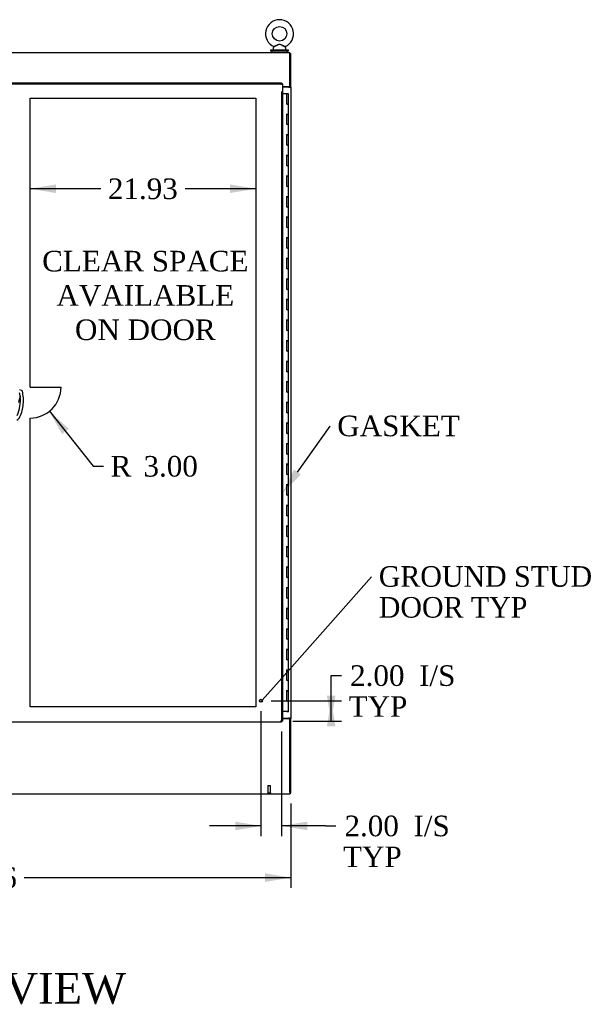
# Model space of a CAD drawing. Header units: inches. Extents: x 2 to 538, y -2 to 358.
# Tile 4 of 11: x 160 to 214, y 117 to 212. Entities that reach past the tile are written whole.
import ezdxf
from ezdxf import colors
from ezdxf.entities.mleader import LeaderData, LeaderLine
from ezdxf.enums import TextEntityAlignment as Align
from ezdxf.lldxf.tags import DXFTag
from ezdxf.math import Vec2, Vec3

# ---------------------------------------------------------------- set-up
doc = ezdxf.new("R2010")
doc.units = ezdxf.units.IN
doc.header["$MEASUREMENT"] = 0
for name, color, linetype in [('COM54578-60', 7, 'Continuous'), ('COM56746-3', 7, 'Continuous'), ('COM71120-5', 7, 'Continuous'), ('COM71122-9', 7, 'Continuous'), ('COM71123-9', 7, 'Continuous'), ('Default', 7, 'Continuous'), ('DV1_Default', 7, 'Continuous'), ('HAN13066', 7, 'Continuous'), ('SCS00680', 7, 'Continuous'), ('STD21878', 7, 'Continuous'), ('WAF25362', 7, 'Continuous'), ('WAM254785', 7, 'Continuous')]:
    doc.layers.add(name, color=color, linetype=linetype)
doc.styles.add('SEACAD_Times_New_Roman', font='times.ttf')
tags = doc.linetypes.add('HIDDEN2', pattern=[0.1875, 0.125, -0.0625]).pattern_tags.tags
tags[6:7] = [DXFTag(74, 4), DXFTag(75, 0), DXFTag(340, '0'), DXFTag(46, 0.0), DXFTag(50, 0.0), DXFTag(44, 0.0), DXFTag(45, 0.0)]
tags[4:5] = [DXFTag(74, 4), DXFTag(75, 0), DXFTag(340, '0'), DXFTag(46, 0.0), DXFTag(50, 0.0), DXFTag(44, 0.0), DXFTag(45, 0.0)]
doc.dimstyles.new('HAMMOND_(STH_-_540x360)', dxfattribs={"dimtxt": 2, "dimasz": 2.5, "dimexe": 1, "dimexo": 1, "dimgap": 0.5, "dimtad": 0, "dimtih": 1, "dimtoh": 1, "dimzin": 0, "dimdsep": 46, "dimtxsty": 'SEACAD_Times_New_Roman', "dimblk1": '_SE_FILLED', "dimblk2": '_SE_FILLED', "dimsah": 1, "dimcen": 1, "dimadec": 0, "dimazin": 0, "dimtfac": 0.8, "dimtofl": 0, "dimtmove": 1, "dimatfit": 3, "dimfxl": 1, "dimtolj": 1, "dimtzin": 0, "dimarcsym": 0})

# ---------------------------------------------------------------- blocks, each defined once
blk = doc.blocks.new('_SE_FILLED')
at = {"color": 0}
blk.add_line((0, 0), (-1, 0), dxfattribs=at)
blk.add_solid([(0, 0), (-1, -0.1665), (-1, 0.1665), (0, 0)], dxfattribs=at)
blk = doc.blocks.new('SE')
at = {"layer": 'COM54578-60', "color": 7, "linetype": 'Continuous'}
for p, q in [((186.148, 205.051), (185.73, 205.051)), ((186.148, 204.051), (186.148, 205.051)), ((186.332, 205.051), (186.148, 205.051)), ((186.332, 204.051), (186.332, 205.051)), ((186.148, 204.051), (186.215, 204.051)), ((186.332, 204.051), (186.148, 204.051)), ((186.165, 204.051), (186.165, 204.051)), ((186.332, 204.051), (186.215, 204.051)), ((186.265, 204.051), (186.265, 204.051)), ((186.332, 203.05), (186.332, 204.051)), ((186.332, 203.051), (186.098, 203.051)), ((186.215, 203.05), (186.148, 203.05)), ((186.148, 202.051), (186.148, 203.05)), ((186.215, 203.05), (186.332, 203.05)), ((186.332, 202.051), (186.332, 203.051)), ((186.215, 202.051), (186.148, 202.051)), ((186.215, 202.051), (186.332, 202.051)), ((186.332, 202.051), (186.215, 202.051)), ((186.332, 201.05), (186.332, 202.051)), ((186.332, 201.051), (186.098, 201.051)), ((186.215, 201.05), (186.148, 201.05)), ((186.148, 200.051), (186.148, 201.05)), ((186.215, 201.05), (186.332, 201.05)), ((186.332, 200.051), (186.332, 201.051)), ((186.215, 200.051), (186.148, 200.051)), ((186.215, 200.051), (186.332, 200.051)), ((186.332, 200.051), (186.215, 200.051)), ((186.332, 199.05), (186.332, 200.051)), ((186.332, 199.051), (186.098, 199.051)), ((186.215, 199.05), (186.148, 199.05)), ((186.148, 198.051), (186.148, 199.05)), ((186.215, 199.05), (186.332, 199.05)), ((186.332, 198.051), (186.332, 199.051)), ((186.215, 198.051), (186.148, 198.051)), ((186.215, 198.051), (186.332, 198.051)), ((186.332, 198.051), (186.215, 198.051)), ((186.332, 197.05), (186.332, 198.051)), ((186.332, 197.051), (186.098, 197.051)), ((186.215, 197.05), (186.148, 197.05)), ((186.148, 196.051), (186.148, 197.05)), ((186.215, 197.05), (186.332, 197.05)), ((186.332, 196.051), (186.332, 197.051)), ((186.215, 196.051), (186.148, 196.051)), ((186.215, 196.051), (186.332, 196.051)), ((186.332, 196.051), (186.215, 196.051)), ((186.332, 195.05), (186.332, 196.051)), ((186.332, 195.051), (186.098, 195.051)), ((186.215, 195.05), (186.148, 195.05)), ((186.148, 194.051), (186.148, 195.05)), ((186.215, 195.05), (186.332, 195.05)), ((186.332, 194.051), (186.332, 195.051)), ((186.215, 194.051), (186.148, 194.051)), ((186.215, 194.051), (186.332, 194.051)), ((186.332, 194.051), (186.215, 194.051)), ((186.332, 193.05), (186.332, 194.051)), ((186.332, 193.051), (186.098, 193.051)), ((186.215, 193.05), (186.148, 193.05)), ((186.148, 192.051), (186.148, 193.05)), ((186.215, 193.05), (186.332, 193.05)), ((186.332, 192.051), (186.332, 193.051)), ((186.215, 192.051), (186.148, 192.051)), ((186.215, 192.051), (186.332, 192.051)), ((186.332, 192.051), (186.215, 192.051)), ((186.332, 191.05), (186.332, 192.051)), ((186.332, 191.051), (186.098, 191.051)), ((186.215, 191.05), (186.148, 191.05)), ((186.148, 190.051), (186.148, 191.05)), ((186.215, 191.05), (186.332, 191.05)), ((186.332, 190.051), (186.332, 191.051)), ((186.215, 190.051), (186.148, 190.051)), ((186.215, 190.051), (186.332, 190.051)), ((186.332, 190.051), (186.215, 190.051)), ((186.332, 189.05), (186.332, 190.051)), ((186.332, 189.051), (186.098, 189.051)), ((186.215, 189.05), (186.148, 189.05)), ((186.148, 188.051), (186.148, 189.05)), ((186.215, 189.05), (186.332, 189.05)), ((186.332, 188.051), (186.332, 189.051)), ((186.215, 188.051), (186.148, 188.051)), ((186.215, 188.051), (186.332, 188.051)), ((186.332, 188.051), (186.215, 188.051)), ((186.332, 187.05), (186.332, 188.051)), ((186.332, 187.051), (186.098, 187.051)), ((186.215, 187.05), (186.148, 187.05)), ((186.148, 186.051), (186.148, 187.05)), ((186.215, 187.05), (186.332, 187.05)), ((186.332, 186.051), (186.332, 187.051)), ((186.215, 186.051), (186.148, 186.051)), ((186.215, 186.051), (186.332, 186.051)), ((186.332, 186.051), (186.215, 186.051)), ((186.332, 185.05), (186.332, 186.051)), ((186.332, 185.051), (186.098, 185.051)), ((186.215, 185.05), (186.148, 185.05)), ((186.148, 184.051), (186.148, 185.05)), ((186.215, 185.05), (186.332, 185.05)), ((186.332, 184.051), (186.332, 185.051)), ((186.215, 184.051), (186.148, 184.051)), ((186.215, 184.051), (186.332, 184.051)), ((186.332, 184.051), (186.215, 184.051)), ((186.332, 183.05), (186.332, 184.051)), ((186.332, 183.051), (186.098, 183.051)), ((186.215, 183.05), (186.148, 183.05)), ((186.148, 182.051), (186.148, 183.05)), ((186.215, 183.05), (186.332, 183.05)), ((186.332, 182.051), (186.332, 183.051)), ((186.215, 182.051), (186.148, 182.051)), ((186.215, 182.051), (186.332, 182.051)), ((186.332, 182.051), (186.215, 182.051)), ((186.332, 181.05), (186.332, 182.051)), ((186.332, 181.051), (186.098, 181.051)), ((186.215, 181.05), (186.148, 181.05)), ((186.148, 180.051), (186.148, 181.05)), ((186.215, 181.05), (186.332, 181.05)), ((186.332, 180.051), (186.332, 181.051)), ((186.215, 180.051), (186.148, 180.051)), ((186.215, 180.051), (186.332, 180.051)), ((186.332, 180.051), (186.215, 180.051)), ((186.332, 179.05), (186.332, 180.051)), ((186.332, 179.051), (186.098, 179.051)), ((186.215, 179.05), (186.148, 179.05)), ((186.148, 178.051), (186.148, 179.05)), ((186.215, 179.05), (186.332, 179.05)), ((186.332, 178.051), (186.332, 179.051)), ((186.215, 178.051), (186.148, 178.051)), ((186.215, 178.051), (186.332, 178.051)), ((186.332, 178.051), (186.215, 178.051)), ((186.332, 177.05), (186.332, 178.051)), ((186.332, 177.051), (186.098, 177.051)), ((186.215, 177.05), (186.148, 177.05)), ((186.148, 176.051), (186.148, 177.05)), ((186.215, 177.05), (186.332, 177.05)), ((186.332, 176.051), (186.332, 177.051)), ((186.215, 176.051), (186.148, 176.051)), ((186.215, 176.051), (186.332, 176.051)), ((186.332, 176.051), (186.215, 176.051)), ((186.332, 175.05), (186.332, 176.051)), ((186.332, 175.051), (186.098, 175.051)), ((186.215, 175.05), (186.148, 175.05)), ((186.148, 174.051), (186.148, 175.05)), ((186.215, 175.05), (186.332, 175.05)), ((186.332, 174.051), (186.332, 175.051)), ((186.215, 174.051), (186.148, 174.051)), ((186.215, 174.051), (186.332, 174.051)), ((186.332, 174.051), (186.215, 174.051)), ((186.332, 173.05), (186.332, 174.051)), ((186.332, 173.051), (186.098, 173.051)), ((186.215, 173.05), (186.148, 173.05)), ((186.148, 172.051), (186.148, 173.05)), ((186.215, 173.05), (186.332, 173.05)), ((186.332, 172.051), (186.332, 173.051)), ((186.215, 172.051), (186.148, 172.051)), ((186.215, 172.051), (186.332, 172.051)), ((186.332, 172.051), (186.215, 172.051)), ((186.332, 171.05), (186.332, 172.051)), ((186.332, 171.051), (186.098, 171.051)), ((186.215, 171.05), (186.148, 171.05)), ((186.148, 170.051), (186.148, 171.05)), ((186.215, 171.05), (186.332, 171.05)), ((186.332, 170.051), (186.332, 171.051)), ((186.215, 170.051), (186.148, 170.051)), ((186.215, 170.051), (186.332, 170.051)), ((186.332, 170.051), (186.215, 170.051)), ((186.332, 169.05), (186.332, 170.051)), ((186.332, 169.051), (186.098, 169.051)), ((186.215, 169.05), (186.148, 169.05)), ((186.148, 168.051), (186.148, 169.05)), ((186.215, 169.05), (186.332, 169.05)), ((186.332, 168.051), (186.332, 169.051)), ((186.215, 168.051), (186.148, 168.051)), ((186.215, 168.051), (186.332, 168.051)), ((186.332, 168.051), (186.215, 168.051)), ((186.332, 167.05), (186.332, 168.051)), ((186.332, 167.051), (186.098, 167.051)), ((186.215, 167.05), (186.148, 167.05)), ((186.148, 166.051), (186.148, 167.05)), ((186.215, 167.05), (186.332, 167.05)), ((186.332, 166.051), (186.332, 167.051)), ((186.215, 166.051), (186.148, 166.051)), ((186.215, 166.051), (186.332, 166.051)), ((186.332, 166.051), (186.215, 166.051)), ((186.332, 165.05), (186.332, 166.051)), ((186.332, 165.051), (186.098, 165.051)), ((186.215, 165.05), (186.148, 165.05)), ((186.148, 164.051), (186.148, 165.05)), ((186.215, 165.05), (186.332, 165.05)), ((186.332, 164.051), (186.332, 165.051)), ((186.215, 164.051), (186.148, 164.051)), ((186.215, 164.051), (186.332, 164.051)), ((186.332, 164.051), (186.215, 164.051)), ((186.332, 163.05), (186.332, 164.051)), ((186.332, 163.051), (186.098, 163.051)), ((186.215, 163.05), (186.148, 163.05)), ((186.148, 162.051), (186.148, 163.05)), ((186.215, 163.05), (186.332, 163.05)), ((186.332, 162.051), (186.332, 163.051)), ((186.215, 162.051), (186.148, 162.051)), ((186.215, 162.051), (186.332, 162.051)), ((186.332, 162.051), (186.215, 162.051)), ((186.332, 161.05), (186.332, 162.051)), ((186.332, 161.051), (186.098, 161.051)), ((186.215, 161.05), (186.148, 161.05)), ((186.148, 160.051), (186.148, 161.05)), ((186.215, 161.05), (186.332, 161.05)), ((186.332, 160.051), (186.332, 161.051)), ((186.215, 160.051), (186.148, 160.051)), ((186.215, 160.051), (186.332, 160.051)), ((186.332, 160.051), (186.215, 160.051)), ((186.332, 159.05), (186.332, 160.051)), ((186.332, 159.051), (186.098, 159.051)), ((186.215, 159.05), (186.148, 159.05)), ((186.148, 158.051), (186.148, 159.05)), ((186.215, 159.05), (186.332, 159.05)), ((186.332, 158.051), (186.332, 159.051)), ((186.215, 158.051), (186.148, 158.051)), ((186.215, 158.051), (186.332, 158.051)), ((186.332, 158.051), (186.215, 158.051)), ((186.332, 157.05), (186.332, 158.051)), ((186.332, 157.051), (186.098, 157.051)), ((186.215, 157.05), (186.148, 157.05)), ((186.148, 156.051), (186.148, 157.05)), ((186.215, 157.05), (186.332, 157.05)), ((186.332, 156.051), (186.332, 157.051)), ((186.215, 156.051), (186.148, 156.051)), ((186.215, 156.051), (186.332, 156.051)), ((186.332, 156.051), (186.215, 156.051)), ((186.332, 155.05), (186.332, 156.051)), ((186.332, 155.051), (186.098, 155.051)), ((186.215, 155.05), (186.148, 155.05)), ((186.148, 154.051), (186.148, 155.05)), ((186.215, 155.05), (186.332, 155.05)), ((186.332, 154.051), (186.332, 155.051)), ((186.215, 154.051), (186.148, 154.051)), ((186.215, 154.051), (186.332, 154.051)), ((186.332, 154.051), (186.215, 154.051)), ((186.332, 153.05), (186.332, 154.051)), ((186.332, 153.051), (186.098, 153.051)), ((186.215, 153.05), (186.148, 153.05)), ((186.148, 152.051), (186.148, 153.05)), ((186.215, 153.05), (186.332, 153.05)), ((186.332, 152.051), (186.332, 153.051)), ((186.215, 152.051), (186.148, 152.051)), ((186.215, 152.051), (186.332, 152.051)), ((186.332, 152.051), (186.215, 152.051)), ((186.332, 151.05), (186.332, 152.051)), ((186.332, 151.051), (186.098, 151.051)), ((186.215, 151.05), (186.148, 151.05)), ((186.148, 150.051), (186.148, 151.05)), ((186.215, 151.05), (186.332, 151.05)), ((186.332, 150.051), (186.332, 151.051)), ((186.215, 150.051), (186.148, 150.051)), ((186.215, 150.051), (186.332, 150.051)), ((186.332, 150.051), (186.215, 150.051)), ((186.332, 149.05), (186.332, 150.051)), ((186.332, 149.051), (186.098, 149.051)), ((186.215, 149.05), (186.148, 149.05)), ((186.148, 148.051), (186.148, 149.05)), ((186.215, 149.05), (186.332, 149.05)), ((186.332, 148.051), (186.332, 149.051)), ((186.215, 148.051), (186.148, 148.051)), ((186.215, 148.051), (186.332, 148.051)), ((186.332, 148.051), (186.215, 148.051)), ((186.332, 147.05), (186.332, 148.051)), ((186.332, 147.051), (186.098, 147.051)), ((186.148, 146.051), (186.148, 147.05)), ((186.215, 147.05), (186.148, 147.05)), ((186.215, 147.05), (186.332, 147.05)), ((186.332, 146.051), (186.332, 147.051)), ((186.215, 146.051), (186.148, 146.051)), ((186.215, 146.051), (186.332, 146.051)), ((186.332, 146.051), (186.215, 146.051)), ((186.332, 145.051), (186.332, 146.051)), ((186.215, 145.051), (185.73, 145.051)), ((186.153, 145.016), (186.153, 145.042)), ((186.153, 145.042), (186.203, 145.042)), ((186.203, 145.016), (186.153, 145.016)), ((186.165, 145.051), (186.165, 145.042)), ((186.228, 145.042), (186.203, 145.042)), ((186.228, 145.016), (186.203, 145.016)), ((186.215, 145.051), (186.332, 145.051)), ((186.228, 145.042), (186.278, 145.042)), ((186.278, 145.016), (186.228, 145.016)), ((186.265, 145.042), (186.265, 145.051)), ((186.278, 145.042), (186.278, 145.016))]:
    blk.add_line(p, q, dxfattribs=at)
at = {"layer": 'COM56746-3', "color": 7, "linetype": 'Continuous'}
for p, q in [((156.405, 206.114), (185.635, 206.114)), ((185.587, 205.971), (185.635, 206.019)), ((185.587, 205.971), (185.587, 205.971)), ((185.587, 205.971), (185.587, 205.971)), ((185.587, 205.971), (185.587, 205.971)), ((185.587, 205.971), (185.587, 205.971)), ((185.635, 206.114), (185.635, 206.058)), ((185.635, 206.019), (185.635, 206.058)), ((185.635, 206.019), (185.674, 206.019)), ((185.73, 206.019), (185.674, 206.019)), ((185.73, 206.019), (185.73, 144.084)), ((185.635, 143.989), (156.405, 143.989)), ((185.587, 144.132), (185.587, 144.132)), ((185.587, 144.132), (185.587, 144.132)), ((185.587, 144.132), (185.587, 144.132)), ((185.587, 144.132), (185.587, 144.131)), ((185.587, 144.131), (185.635, 144.084)), ((185.635, 144.084), (185.674, 144.084)), ((185.635, 144.084), (185.635, 144.045)), ((185.635, 143.989), (185.635, 144.045)), ((185.73, 144.084), (185.674, 144.084))]:
    blk.add_line(p, q, dxfattribs=at)
at = {"layer": 'COM56746-3', "color": 7, "linetype": 'HIDDEN2'}
for p, q in [((156.405, 206.019), (185.635, 206.019)), ((185.635, 205.269), (185.635, 144.084))]:
    blk.add_line(p, q, dxfattribs=at)
at = {"layer": 'COM56746-3', "color": 7, "linetype": 'Continuous'}
for centre, start, end in [((186.565, 205.489), 148.56128, 153.76327), ((185.105, 206.949), 296.23673, 301.43872), ((185.105, 143.154), 58.56128, 63.76327), ((186.565, 144.613), 206.23673, 211.43872)]:
    blk.add_arc(centre, 1.09, start, end, dxfattribs=at)
at = {"layer": 'COM71120-5', "color": 7, "linetype": 'Continuous'}
for p, q in [((186.447, 208.965), (186.542, 208.965)), ((186.542, 205.715), (186.542, 208.965)), ((186.352, 205.685), (185.73, 205.685)), ((186.352, 205.685), (186.542, 205.685)), ((186.447, 205.685), (186.447, 205.715)), ((186.542, 205.715), (186.447, 205.715)), ((186.542, 205.685), (186.542, 205.715)), ((186.542, 205.685), (186.542, 144.375)), ((185.73, 144.375), (186.352, 144.375)), ((186.542, 144.375), (186.352, 144.375)), ((186.447, 144.375), (186.447, 144.345)), ((186.447, 144.345), (186.542, 144.345)), ((186.542, 144.375), (186.542, 144.345)), ((186.542, 137.095), (186.542, 144.345)), ((186.447, 137.095), (186.542, 137.095))]:
    blk.add_line(p, q, dxfattribs=at)
at = {"layer": 'COM71122-9', "color": 7, "linetype": 'Continuous'}
for p, q in [((126.577, 209.06), (186.447, 209.06)), ((186.447, 208.87), (186.447, 209.06)), ((186.447, 205.715), (186.447, 208.87)), ((186.447, 205.715), (185.73, 205.715))]:
    blk.add_line(p, q, dxfattribs=at)
at = {"layer": 'COM71123-9', "color": 7, "linetype": 'Continuous'}
for p, q in [((185.73, 144.345), (186.447, 144.345)), ((186.447, 137.19), (186.447, 144.345)), ((186.447, 137), (126.577, 137)), ((186.447, 137.19), (186.447, 137))]:
    blk.add_line(p, q, dxfattribs=at)
at = {"layer": 'DV1_Default', "color": 7, "linetype": 'HIDDEN2'}
for p, q in [((161.205, 204.614), (183.135, 204.614)), ((161.205, 176.551), (161.205, 204.614)), ((183.135, 204.614), (183.135, 145.489)), ((161.205, 176.551), (164.205, 176.551)), ((161.205, 145.489), (161.205, 173.551)), ((183.135, 145.489), (161.205, 145.489))]:
    blk.add_line(p, q, dxfattribs=at)
blk.add_arc((161.205, 176.551), 3, 270, 0, dxfattribs=at)
at = {"layer": 'HAN13066', "color": 7, "linetype": 'Continuous'}
blk.add_line((160.364, 176.24), (160.184, 176.299), dxfattribs=at)
for centre, radius, start, end in [((156.834, 175.242), 3.421, 334.89734, 7.2824), ((156.834, 175.242), 3.421, 10.11379, 12.6154), ((156.834, 175.242), 3.421, 8.519, 10.11379), ((156.834, 175.242), 3.421, 7.2824, 8.519), ((159.524, 173.981), 0.75, 301.84865, 334.89734)]:
    blk.add_arc(centre, radius, start, end, dxfattribs=at)
blk.add_open_spline([(160.203, 173.663), (160.384, 174.048), (160.498, 174.464), (160.578, 175.311), (160.546, 175.741), (160.442, 176.153)], degree=3, knots=[0, 0, 0, 0, 0.5, 0.5, 1, 1, 1, 1], dxfattribs=at)
for points in [[(160.442, 176.153), (160.432, 176.192), (160.402, 176.226), (160.364, 176.24)], [(160.227, 175.675), (160.175, 175.474), (160.123, 175.273), (160.07, 175.072)]]:
    blk.add_open_spline(points, degree=3, dxfattribs=at)
at = {"layer": 'SCS00680', "color": 7, "linetype": 'Continuous'}
for p, q in [((184.901, 209.59), (184.836, 209.511)), ((186.058, 209.511), (185.992, 209.591)), ((184.822, 209.473), (184.822, 209.354)), ((186.072, 209.354), (186.072, 209.473))]:
    blk.add_line(p, q, dxfattribs=at)
blk.add_circle((185.447, 210.883), 0.704, dxfattribs=at)
for centre, radius, start, end in [((185.447, 210.883), 1.367, 294.01953, 246.00965), ((184.882, 209.473), 0.06, 140.32138, 180), ((184.877, 209.608), 0.03, 297.89156, 61.95204), ((186.012, 209.473), 0.06, 0, 39.67862), ((184.882, 209.354), 0.06, 180, 270), ((186.012, 209.354), 0.06, 270, 0)]:
    blk.add_arc(centre, radius, start, end, dxfattribs=at)
for points, knots in [([(184.889, 209.635), (184.889, 209.635), (184.889, 209.635), (184.889, 209.635), (184.89, 209.635), (184.891, 209.636)], [0.934098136, 0.934098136, 0.934098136, 0.934098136, 0.9375, 0.9375, 0.943646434, 0.943646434, 0.943646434, 0.943646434]), ([(184.956, 209.668), (184.996, 209.687), (185.046, 209.712), (185.153, 209.765), (185.211, 209.793), (185.299, 209.829), (185.329, 209.84), (185.391, 209.855), (185.424, 209.86), (185.52, 209.857), (185.582, 209.835), (185.7, 209.786), (185.757, 209.757), (185.863, 209.705), (185.913, 209.68), (185.984, 209.645), (186.005, 209.635), (186.005, 209.635)], [0, 0, 0, 0, 0.0625, 0.0625, 0.125, 0.125, 0.15625, 0.15625, 0.1875, 0.1875, 0.25, 0.25, 0.3125, 0.3125, 0.375, 0.375, 0.4344065, 0.4344065, 0.4344065, 0.4344065]), ([(185.994, 209.588), (185.994, 209.589), (185.976, 209.598), (185.929, 209.624), (185.909, 209.635), (185.864, 209.66), (185.84, 209.673), (185.762, 209.717), (185.707, 209.748), (185.62, 209.792), (185.591, 209.806), (185.53, 209.829), (185.498, 209.838), (185.433, 209.842), (185.4, 209.838), (185.338, 209.82), (185.308, 209.807), (185.219, 209.766), (185.164, 209.734), (185.057, 209.675), (185.007, 209.647), (184.969, 209.626)], [0.5685641, 0.5685641, 0.5685641, 0.5685641, 0.625, 0.625, 0.65625, 0.65625, 0.6875, 0.6875, 0.75, 0.75, 0.78125, 0.78125, 0.8125, 0.8125, 0.84375, 0.84375, 0.875, 0.875, 0.9375, 0.9375, 1, 1, 1, 1])]:
    blk.add_open_spline(points, degree=3, knots=knots, dxfattribs=at)
at = {"layer": 'STD21878', "color": 7, "linetype": 'HIDDEN2'}
for p, q in [((184.322, 137.845), (184.572, 137.845)), ((184.322, 137.845), (184.322, 137.126)), ((184.572, 137.126), (184.572, 137.845)), ((184.307, 137.126), (184.588, 137.126)), ((184.307, 137.126), (184.307, 137.095)), ((184.307, 137.095), (184.588, 137.095)), ((184.588, 137.095), (184.588, 137.126))]:
    blk.add_line(p, q, dxfattribs=at)
for radius in [0.141, 0.125]:
    blk.add_circle((183.635, 146.084), radius, dxfattribs=at)
at = {"layer": 'WAF25362', "color": 7, "linetype": 'Continuous'}
for p, q in [((186.322, 209.294), (184.572, 209.294)), ((184.572, 209.294), (184.572, 209.185)), ((186.322, 209.185), (184.572, 209.185)), ((186.322, 209.185), (186.322, 209.294))]:
    blk.add_line(p, q, dxfattribs=at)
at = {"layer": 'WAM254785', "color": 7, "linetype": 'Continuous'}
for p, q in [((184.697, 209.185), (184.697, 209.06)), ((186.197, 209.06), (186.197, 209.185))]:
    blk.add_line(p, q, dxfattribs=at)
blk = doc.blocks.new('DMBLK742')
at = {"layer": 'Default', "linetype": 'Continuous'}
blk.add_hatch(color=7, dxfattribs=at).paths.add_polyline_path([(164.957, 172.508), (163.074, 174.204), (164.305, 171.989)])
at = {"layer": 'Default', "color": 7, "linetype": 'Continuous'}
for p, q in [((163.074, 174.204), (167.328, 168.861)), ((167.328, 168.861), (168.328, 168.861))]:
    blk.add_line(p, q, dxfattribs=at)
at = {"layer": 'Default', "color": 7, "linetype": 'Continuous', "style": 'SEACAD_Times_New_Roman'}
for s, p in [('R', (169.028, 169.861)), ('3.00', (172.219, 169.861))]:
    blk.add_text(s, height=2, dxfattribs=at).set_placement(p, align=Align.TOP_LEFT)
blk = doc.blocks.new('DMBLK755')
at = {"layer": 'Default', "linetype": 'Continuous'}
for points in [[(128.982, 128.478), (128.982, 129.311), (126.482, 128.894)], [(184.042, 128.478), (186.542, 128.894), (184.042, 129.311)]]:
    blk.add_hatch(color=7, dxfattribs=at).paths.add_polyline_path(points)
at = {"layer": 'Default', "color": 7, "linetype": 'Continuous'}
for p, q in [((126.482, 139.72), (126.482, 127.894)), ((186.542, 136.095), (186.542, 127.894)), ((126.482, 128.894), (152.4, 128.894)), ((160.624, 128.894), (186.542, 128.894))]:
    blk.add_line(p, q, dxfattribs=at)
at = {"layer": 'Default', "color": 7, "linetype": 'Continuous', "style": 'SEACAD_Times_New_Roman'}
blk.add_text('60.06', height=2, dxfattribs=at).set_placement((153.1, 129.894), align=Align.TOP_LEFT)
blk = doc.blocks.new('DMBLK756')
at = {"layer": 'Default', "linetype": 'Continuous'}
for points in [[(181.135, 133.503), (183.635, 133.919), (181.135, 134.336)], [(188.135, 133.503), (188.135, 134.336), (185.635, 133.919)]]:
    blk.add_hatch(color=7, dxfattribs=at).paths.add_polyline_path(points)
at = {"layer": 'Default', "color": 7, "linetype": 'Continuous'}
for p, q in [((183.635, 145.084), (183.635, 132.919)), ((185.635, 143.084), (185.635, 132.919)), ((183.635, 133.919), (178.635, 133.919)), ((189.918, 133.919), (185.635, 133.919)), ((189.918, 133.919), (190.918, 133.919))]:
    blk.add_line(p, q, dxfattribs=at)
at = {"layer": 'Default', "color": 7, "linetype": 'Continuous', "style": 'SEACAD_Times_New_Roman'}
for s, p in [('2.00', (191.76, 134.919)), ('I/S', (198.469, 134.919)), ('TYP', (191.618, 131.919))]:
    blk.add_text(s, height=2, dxfattribs=at).set_placement(p, align=Align.TOP_LEFT)
blk = doc.blocks.new('DMBLK757')
at = {"layer": 'Default', "linetype": 'Continuous'}
for points in [[(190.881, 146.584), (190.047, 146.584), (190.464, 144.084)], [(190.881, 143.584), (190.464, 146.084), (190.047, 143.584)]]:
    blk.add_hatch(color=7, dxfattribs=at).paths.add_polyline_path(points)
at = {"layer": 'Default', "color": 7, "linetype": 'Continuous'}
for p, q in [((190.464, 148.525), (191.464, 148.525)), ((190.464, 144.084), (190.464, 148.525)), ((184.635, 146.084), (191.464, 146.084)), ((186.73, 144.084), (191.464, 144.084))]:
    blk.add_line(p, q, dxfattribs=at)
at = {"layer": 'Default', "color": 7, "linetype": 'Continuous', "style": 'SEACAD_Times_New_Roman'}
for s, p in [('2.00', (192.306, 149.525)), ('I/S', (199.014, 149.525)), ('TYP', (192.164, 146.525))]:
    blk.add_text(s, height=2, dxfattribs=at).set_placement(p, align=Align.TOP_LEFT)
blk = doc.blocks.new('DMBLK765')
at = {"layer": 'Default', "linetype": 'Continuous'}
for points in [[(163.705, 195.407), (163.705, 196.241), (161.205, 195.824)], [(180.635, 195.407), (183.135, 195.824), (180.635, 196.241)]]:
    blk.add_hatch(color=7, dxfattribs=at).paths.add_polyline_path(points)
at = {"layer": 'Default', "color": 7, "linetype": 'Continuous'}
for p, q in [((168.058, 195.824), (161.205, 195.824)), ((183.135, 195.824), (176.282, 195.824))]:
    blk.add_line(p, q, dxfattribs=at)
at = {"layer": 'Default', "color": 7, "linetype": 'Continuous', "style": 'SEACAD_Times_New_Roman'}
blk.add_text('21.93', height=2, dxfattribs=at).set_placement((168.758, 196.824), align=Align.TOP_LEFT)

msp = doc.modelspace()

# ---------------------------------------------------------------- block references
at = {"layer": 'Default'}
msp.add_blockref('SE', (0, 0), dxfattribs=at)

# ---------------------------------------------------------------- texts
at = {"layer": 'Default', "color": 7, "linetype": 'Continuous', "style": 'SEACAD_Times_New_Roman'}
msp.add_text('FRONT VIEW', height=3, dxfattribs=at).set_placement((142.711, 119.643), align=Align.TOP_LEFT)
at = {"layer": 'Default', "insert": (172.398, 189.794), "char_height": 2, "width": 20.63081, "attachment_point": 2}
msp.add_mtext('{\\fTimes New Roman|b0||i0||c0|p34;\\C7;\\H2.;\\W1.;CLEAR SPACE \\P}{\\fTimes New Roman|b0||i0||c0|p34;\\C7;\\H2.;\\W1.;AVAILABLE \\P}{\\fTimes New Roman|b0||i0||c0|p34;\\C7;\\H2.;\\W1.;ON DOOR }', dxfattribs=at)

# ---------------------------------------------------------------- dimensions: what is measured, and where the dimension line sits
at = {"layer": 'Default', "color": 7, "linetype": 'Continuous'}
for base, p1, p2, picture, middle in [((161.205, 195.824), (183.135, 204.614), (161.205, 204.614), 'DMBLK765', (172.17, 195.824)), ((186.542, 128.894), (126.482, 140.72), (186.542, 137.095), 'DMBLK755', (156.512, 128.894))]:
    dim = msp.add_linear_dim(base=base, p1=p1, p2=p2, text='\\A1;<>', dimstyle='HAMMOND_(STH_-_540x360)', override={"dimtmove": 0}, dxfattribs=at)
    dim.commit()
    dim.dimension.update_dxf_attribs({"geometry": picture, "text_midpoint": middle, "dimtype": 160})
dim = msp.add_radius_dim(center=(161.205, 176.551), mpoint=(163.074, 174.204), text='\\A1;<>', dimstyle='HAMMOND_(STH_-_540x360)', override={"dimtmove": 0}, dxfattribs=at)
dim.commit()
dim.dimension.update_dxf_attribs({"geometry": 'DMBLK742', "text_midpoint": (168.328, 168.861), "dimtype": 164})
dim = msp.add_linear_dim(base=(190.464, 146.084), p1=(185.73, 144.084), p2=(183.635, 146.084), angle=90, text='\\A1;<> I/S\\PTYP', dimstyle='HAMMOND_(STH_-_540x360)', dxfattribs=at)
dim.commit()
dim.dimension.update_dxf_attribs({"geometry": 'DMBLK757', "text_midpoint": (191.464, 148.525), "dimtype": 160})
dim = msp.add_linear_dim(base=(183.635, 133.919), p1=(185.635, 144.084), p2=(183.635, 146.084), text='\\A1;<> I/S\\PTYP', dimstyle='HAMMOND_(STH_-_540x360)', dxfattribs=at)
dim.commit()
dim.dimension.update_dxf_attribs({"geometry": 'DMBLK756', "text_midpoint": (190.918, 133.919), "dimtype": 160})

# ---------------------------------------------------------------- leaders
ml = msp.add_multileader_mtext('Standard', dxfattribs=at)
ml.set_content('{\\pxsm0.9;\\fTimes New Roman|b0||i0||c0|p34;\\W1.;GASKET\\P}', color=7)
ml.set_leader_properties()
ml.build(insert=Vec2(0, 0))
ml.multileader.update_dxf_attribs({"dogleg_length": 0, "arrow_head_size": 2.5})
ctx = ml.context
ctx.base_point, ctx.char_height, ctx.arrow_head_size, ctx.landing_gap_size = Vec3(190.965, 171.85), 2, 2.5, 0.7
notes = []
notes.append((ctx, [(0, (1, 1, 0), (190.355, 172.76), (1, 0), 0, [(0, [(185.73, 166.265)], 0, [])])]))
ctx.mtext.insert = Vec3(191.055, 173.782)
ml = msp.add_multileader_mtext('Standard', dxfattribs=at)
ml.set_content('{\\pxsm0.9;\\fTimes New Roman|b0||i0||c0|p34;\\W1.;GROUND STUD\\PDOOR TYP\\P}', color=7)
ml.set_leader_properties()
ml.set_arrow_properties(name='_SE_FILLED')
ml.build(insert=Vec2(0, 0))
ml.multileader.update_dxf_attribs({"dogleg_length": 0, "arrow_head_size": 2.5})
ctx = ml.context
ctx.base_point, ctx.char_height, ctx.arrow_head_size, ctx.landing_gap_size = Vec3(195.003, 157.226), 2, 2.5, 0.7
notes.append((ctx, [(0, (1, 1, 0), (194.393, 158.136), (1, 0), 0, [(0, [(183.769, 146.125)], 0, [])])]))
ctx.mtext.insert = Vec3(195.093, 159.158)
for ctx, leaders in notes:
    for number, flags, end, landing, length, lines in leaders:
        leader = LeaderData()
        leader.index, (leader.has_last_leader_line, leader.has_dogleg_vector, leader.attachment_direction) = number, flags
        leader.last_leader_point, leader.dogleg_vector, leader.dogleg_length = Vec3(end), Vec3(landing), length
        for number, points, colour, breaks in lines:
            line = LeaderLine()
            line.index, line.vertices, line.color, line.breaks = number, Vec3.list(points), colors.encode_raw_color(colour), breaks
            leader.lines.append(line)
        ctx.leaders.append(leader)

doc.saveas('drawing.dxf')
